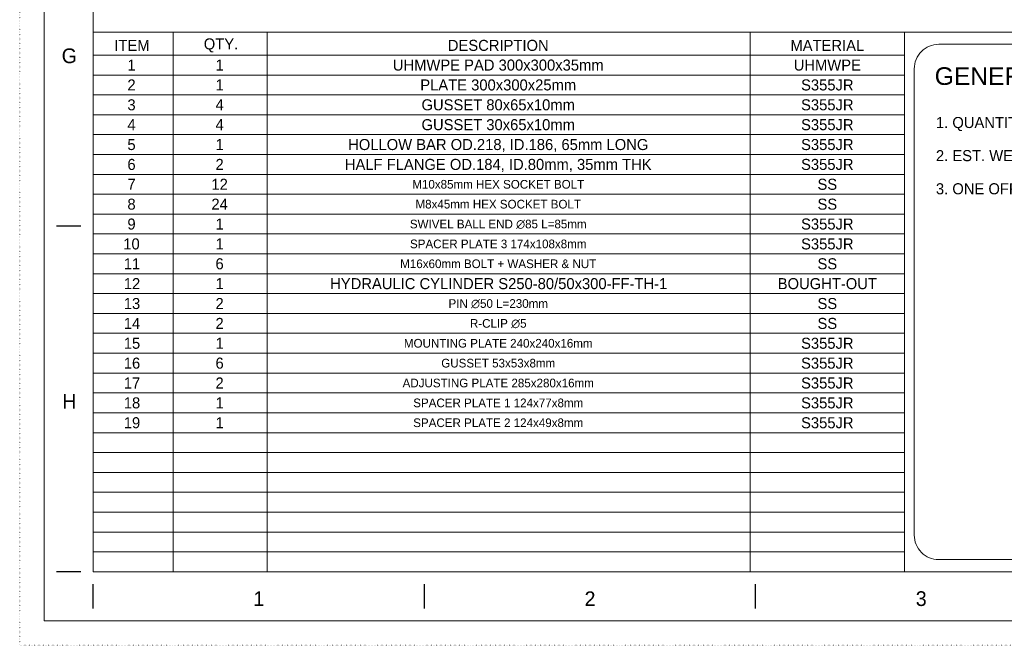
# Model space of a CAD drawing. Header units: millimetres. Extents: x -141576 to -137371, y -691119 to -688149.
# Tile 1 of 26: x -141576 to -140571, y -691119 to -690481. Entities that reach past the tile are written whole.
import ezdxf
from ezdxf.enums import TextEntityAlignment as Align

# ---------------------------------------------------------------- set-up
doc = ezdxf.new("R2010")
doc.units = ezdxf.units.MM
doc.header["$MEASUREMENT"] = 0
doc.linetypes.add('DGN Style 1', pattern=[1.483529, 0, -1.483529])
doc.styles.add('Style-ENGINEERING', font='ENGINEERING.shx')
doc.styles.add('Swiss1', font='swiss.ttf', dxfattribs={"height": 1})

# ---------------------------------------------------------------- blocks, each defined once
blk = doc.blocks.new('*U4')
for p, q in [((-405.55, -2.47), (-405.55, 2.53)), ((-337.96, -2.47), (-337.96, 2.53)), ((-270.38, -2.47), (-270.38, 2.53))]:
    blk.add_line(p, q)
at = {"char_height": 3, "attachment_point": 5, "line_spacing_factor": 1.2, "style": 'Style-ENGINEERING'}
for s, insert in [('1', (-371.76, -0.47)), ('2', (-304.17, -0.47)), ('3', (-236.59, -0.47))]:
    blk.add_mtext(s, dxfattribs=dict(at, insert=insert))
blk = doc.blocks.new('*U3')
for p, q in [((-408.05, -211.47), (-413.05, -211.47)), ((-408.05, -281.97), (-413.05, -281.97))]:
    blk.add_line(p, q)
at = {"color": 7, "linetype": 'Continuous', "lineweight": 0, "flags": 128}
blk.add_lwpolyline([(-415.55, 292.03), (415.45, 292.03), (415.45, -291.97), (-415.55, -291.97), (-415.55, 292.03)], close=True, dxfattribs=at)
at = {"color": 7, "linetype": 'Continuous', "lineweight": 13, "flags": 128}
blk.add_lwpolyline([(-405.55, 282.03), (405.45, 282.03), (405.45, -281.97), (-405.55, -281.97), (-405.55, 282.03)], close=True, dxfattribs=at)
blk.add_blockref('*U4', (0, -287))
at = {"char_height": 3, "attachment_point": 5, "line_spacing_factor": 1.2, "style": 'Style-ENGINEERING'}
for s, insert in [('G', (-410.42, -176.72)), ('H', (-410.42, -247.22))]:
    blk.add_mtext(s, dxfattribs=dict(at, insert=insert))
blk = doc.blocks.new('*U2')
at = {"color": 7, "linetype": 'Continuous', "lineweight": 0}
for p, q in [((-2027.52, -859.51), (2027.48, -859.51)), ((-1199.85, -903.28), (-2027.52, -903.28)), ((-1199.85, -923.55), (-2027.52, -923.55)), ((-1199.85, -943.82), (-2027.52, -943.82)), ((-1199.85, -964.09), (-2027.52, -964.09)), ((-1199.85, -984.36), (-2027.52, -984.36)), ((-1199.85, -1004.63), (-2027.52, -1004.63)), ((-1199.85, -1024.9), (-2027.52, -1024.9)), ((-1199.85, -1045.17), (-2027.52, -1045.17)), ((-1199.85, -1065.44), (-2027.52, -1065.44)), ((-1199.85, -1085.71), (-2027.52, -1085.71)), ((-1199.85, -1105.98), (-2027.52, -1105.98)), ((-1199.85, -1126.25), (-2027.52, -1126.25)), ((-1199.85, -1146.52), (-2027.52, -1146.52)), ((-1199.85, -1166.79), (-2027.52, -1166.79)), ((-1199.85, -1187.06), (-2027.52, -1187.06)), ((-1199.85, -1207.33), (-2027.52, -1207.33)), ((-1199.85, -1227.6), (-2027.52, -1227.6)), ((-1199.85, -1247.87), (-2027.52, -1247.87)), ((-1199.85, -1268.14), (-2027.52, -1268.14)), ((-1199.85, -1288.41), (-2027.52, -1288.41)), ((-1199.85, -1308.68), (-2027.52, -1308.68)), ((-1199.85, -1328.95), (-2027.52, -1328.95)), ((-1199.85, -1349.22), (-2027.52, -1349.22)), ((-1199.85, -1369.49), (-2027.52, -1369.49)), ((-1199.85, -1389.76), (-2027.52, -1389.76))]:
    blk.add_line(p, q, dxfattribs=at)
at = {"lineweight": 0}
for p, q in [((-1946.01, -859.51), (-1946.01, -1410.03)), ((-1850.15, -859.51), (-1850.15, -1410.03)), ((-1357.35, -859.51), (-1357.35, -1410.03))]:
    blk.add_line(p, q, dxfattribs=at)
at = {"linetype": 'Continuous', "lineweight": 0}
blk.add_line((-1199.85, -1410.03), (-1199.85, -859.51), dxfattribs=at)
at = {"color": 7, "linetype": 'Continuous', "lineweight": 13}
blk.add_line((-1199.85, -883.01), (-2027.52, -883.01), dxfattribs=at)
at = {"color": 7, "linetype": 'DGN Style 1', "lineweight": 0, "flags": 128}
blk.add_lwpolyline([(-2102.52, 1484.97), (2102.48, 1484.97), (2102.48, -1485.03), (-2102.52, -1485.03), (-2102.52, 1484.97)], close=True, dxfattribs=at)
at = {"color": 7, "linetype": 'Continuous', "lineweight": 0, "flags": 128}
blk.add_lwpolyline([(-1164.85, -871.95), (-604.08, -871.95, -0.4142136), (-579.08, -896.95), (-579.08, -1372.59, -0.4142136), (-604.08, -1397.59), (-1164.85, -1397.59, -0.4142136), (-1189.85, -1372.59), (-1189.85, -896.95, -0.4142136), (-1164.85, -871.95)], format="xyb", close=True, dxfattribs=at)
at = {"xscale": 4.999999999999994, "yscale": 4.999999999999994, "zscale": 4.999999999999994}
blk.add_blockref('*U3', (0.21, -0.18), dxfattribs=at)
at = {"color": 7, "style": 'Style-ENGINEERING'}
for s, height, p in [('1', 11.26, (-1988.43, -893.14)), ('1', 11.26, (-1898.55, -893.14)), ('2', 11.26, (-1988.43, -913.41)), ('1', 11.26, (-1898.55, -913.41)), ('3', 11.26, (-1988.43, -933.68)), ('4', 11.26, (-1898.55, -933.68)), ('4', 11.26, (-1988.43, -953.95)), ('4', 11.26, (-1898.55, -953.95)), ('5', 11.26, (-1988.43, -974.22)), ('1', 11.26, (-1898.55, -974.22)), ('6', 11.26, (-1988.43, -994.49)), ('2', 11.26, (-1898.55, -994.49)), ('7', 11.26, (-1988.43, -1014.76)), ('12', 11.261, (-1898.55, -1014.76)), ('8', 11.26, (-1988.43, -1035.03)), ('24', 11.261, (-1898.55, -1035.03)), ('9', 11.26, (-1988.43, -1055.3)), ('1', 11.26, (-1898.55, -1055.3)), ('10', 11.261, (-1988.43, -1075.57)), ('1', 11.26, (-1898.55, -1075.57)), ('11', 11.261, (-1987.94, -1095.84)), ('6', 11.26, (-1898.55, -1095.84)), ('12', 11.261, (-1987.94, -1116.11)), ('1', 11.26, (-1898.55, -1116.11)), ('HYDRAULIC CYLINDER S250-80/50x300-FF-TH-1', 11.2613, (-1613.81, -1116.11)), ('13', 11.261, (-1987.94, -1136.38)), ('2', 11.26, (-1898.55, -1136.38)), ('14', 11.261, (-1987.94, -1156.66)), ('2', 11.26, (-1898.55, -1156.66)), ('15', 11.261, (-1987.94, -1176.93)), ('1', 11.26, (-1898.55, -1176.93)), ('16', 11.261, (-1987.94, -1197.2)), ('6', 11.26, (-1898.55, -1197.2)), ('17', 11.261, (-1987.94, -1217.47)), ('2', 11.26, (-1898.55, -1217.47)), ('18', 11.261, (-1987.94, -1237.74)), ('1', 11.26, (-1898.55, -1237.74)), ('19', 11.261, (-1987.94, -1258.01)), ('1', 11.26, (-1898.55, -1258.01))]:
    blk.add_text(s, height=height, dxfattribs=at).set_placement(p, align=Align.MIDDLE_CENTER)
at = {"style": 'Style-ENGINEERING'}
for s, height, p in [('UHMWPE PAD 300x300x35mm', 11.2613, (-1614.31, -893.14)), ('UHMWPE', 11.261, (-1278.53, -893.14)), ('PLATE 300x300x25mm', 11.2613, (-1614.31, -913.41)), ('S355JR', 11.261, (-1278.53, -913.41)), ('GUSSET 80x65x10mm', 11.2613, (-1614.31, -933.68)), ('S355JR', 11.261, (-1278.53, -933.68)), ('GUSSET 30x65x10mm', 11.2613, (-1614.31, -953.95)), ('S355JR', 11.261, (-1278.53, -953.95)), ('HOLLOW BAR OD.218, ID.186, 65mm LONG', 11.2613, (-1614.26, -974.22)), ('S355JR', 11.261, (-1278.53, -974.22)), ('HALF FLANGE OD.184, ID.80mm, 35mm THK', 11.2613, (-1614.28, -994.49)), ('S355JR', 11.261, (-1278.53, -994.49)), ('M10x85mm HEX SOCKET BOLT', 8.8415, (-1614.28, -1014.76)), ('SS', 11.261, (-1278.53, -1014.76)), ('M8x45mm HEX SOCKET BOLT', 8.8415, (-1614.28, -1035.03)), ('SS', 11.261, (-1278.53, -1035.03)), ('SWIVEL BALL END ∅85 L=85mm', 8.8415, (-1614.28, -1055.3)), ('S355JR', 11.261, (-1278.53, -1055.3)), ('SPACER PLATE 3 174x108x8mm', 8.8415, (-1614.28, -1075.57)), ('S355JR', 11.261, (-1278.53, -1075.57)), ('M16x60mm BOLT + WASHER & NUT', 8.8415, (-1614.28, -1095.84)), ('SS', 11.261, (-1278.53, -1095.84)), ('BOUGHT-OUT', 11.261, (-1278.53, -1116.11)), ('PIN ∅50 L=230mm', 8.8415, (-1614.28, -1136.38)), ('SS', 11.261, (-1278.53, -1136.38)), ('R-CLIP ∅5', 8.841, (-1614.28, -1156.66)), ('SS', 11.261, (-1278.53, -1156.66)), ('MOUNTING PLATE 240x240x16mm', 8.8415, (-1614.28, -1176.93)), ('S355JR', 11.261, (-1278.53, -1176.93)), ('GUSSET 53x53x8mm', 8.8415, (-1614.28, -1197.2)), ('S355JR', 11.261, (-1278.53, -1197.2)), ('ADJUSTING PLATE 285x280x16mm', 8.8415, (-1614.28, -1217.47)), ('S355JR', 11.261, (-1278.53, -1217.47)), ('SPACER PLATE 1 124x77x8mm', 8.8415, (-1614.28, -1237.74)), ('S355JR', 11.261, (-1278.53, -1237.74)), ('SPACER PLATE 2 124x49x8mm', 8.8415, (-1614.28, -1258.01)), ('S355JR', 11.261, (-1278.53, -1258.01))]:
    blk.add_text(s, height=height, dxfattribs=at).set_placement(p, align=Align.MIDDLE_CENTER)
at = {"color": 7, "char_height": 11.261, "attachment_point": 5, "line_spacing_factor": 1.2, "style": 'Style-ENGINEERING'}
for s, insert in [('ITEM', (-1987.96, -873.13)), ('QTY.', (-1897.14, -873.13))]:
    blk.add_mtext(s, dxfattribs=dict(at, insert=insert))
at = {"style": 'Style-ENGINEERING'}
for s, insert, char_height, attachment_point, line_spacing_factor in [('DESCRIPTION', (-1614.28, -873.13), 11.2613, 5, 1.2), ('MATERIAL', (-1278.53, -873.13), 11.261, 5, 1.2), ('1. QUANTITIES GIVEN ARE FOR ONE OFF\\P\\P2. EST. WEIGHT : 110 kg (EACH)\\P\\P3. ONE OFF PER SIDE SUPPORT TOWER (10 TOTAL)\\P', (-1167.73, -987.23), 11.2613, 4, 0.9)]:
    blk.add_mtext(s, dxfattribs=dict(at, insert=insert, char_height=char_height, attachment_point=attachment_point, line_spacing_factor=line_spacing_factor))
at = {"color": 7, "linetype": 'Continuous', "lineweight": 0, "insert": (-1169, -895.39), "char_height": 17.9982, "width": 322.7464, "attachment_point": 1, "line_spacing_factor": 0.938532, "style": 'Swiss1'}
blk.add_mtext('\\fArial|b0|i0|c00|p39;GENERAL NOTES ', dxfattribs=at)

msp = doc.modelspace()

# ---------------------------------------------------------------- block references
at = {"color": 7, "linetype": 'Continuous', "lineweight": 13}
msp.add_blockref('*U2', (-139473.05, -689634.45), dxfattribs=at)

doc.saveas('drawing.dxf')
